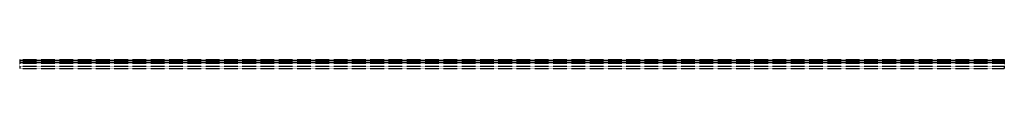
# Model space of a CAD drawing. Header units: millimetres. Extents: x 0 to 5800, y -50 to 3.
import ezdxf

# ---------------------------------------------------------------- set-up
doc = ezdxf.new("R2010")
doc.units = ezdxf.units.MM
doc.header["$LTSCALE"] = 10
doc.linetypes.add('ALLCAD_Strich', pattern=[0.2, 0.15, -0.05])
doc.layers.add('BESCH_KONT_sich_schn_ansi_2d', color=40, linetype='Continuous')

msp = doc.modelspace()

# ---------------------------------------------------------------- linework, layer by layer
at = {"layer": 'BESCH_KONT_sich_schn_ansi_2d', "linetype": 'ALLCAD_Strich', "extrusion": (0, 1, -2.22045e-16)}
for p, q in [((0, 3, 1.5), (5800, 3, 1.5)), ((0, 3, 1.5), (0, 0, 1.5)), ((0, 0, 1.5), (0, -2.5, 1.5)), ((0, 0, 1.5), (5800, 0, 1.5)), ((5800, 3, 1.5), (5800, 0, 1.5)), ((5800, 0, 1.5), (5800, -2.5, 1.5)), ((0, -1.5, 1.5), (5800, -1.5, 1.5)), ((0, -2.5, 1.5), (0, -17.5, 1.5)), ((0, -2.5, 1.5), (5800, -2.5, 1.5)), ((0, -4, 1.5), (5800, -4, 1.5)), ((0, -4.6, 1.5), (5800, -4.6, 1.5)), ((0, -11.5, 1.5), (5800, -11.5, 1.5)), ((0, -12, 1.5), (5800, -12, 1.5)), ((0, -12.3, 1.5), (0, -12.3, 1.5)), ((0, -12.2, 1.5), (0, -12.2, 1.5)), ((0, -12.3, 1.5), (0, -12.3, 1.5)), ((0, -12.3, 1.5), (0, -12.3, 1.5)), ((0, -12.2, 1.5), (0, -12.2, 1.5)), ((0, -12.3, 1.5), (0, -12.2, 1.5)), ((0, -12.3, 1.5), (0, -12.2, 1.5)), ((0, -12.3, 1.5), (0, -12.3, 1.5)), ((0, -12.3, 1.5), (0, -12.2, 1.5)), ((0, -12.3, 1.5), (0, -12.2, 1.5)), ((0, -12.3, 1.5), (0, -12.3, 1.5)), ((0, -12.3, 1.5), (0, -12.3, 1.5)), ((0, -12.3, 1.5), (0, -12.2, 1.5)), ((0, -12.3, 1.5), (0, -12.3, 1.5)), ((0, -12.3, 1.5), (0, -12.2, 1.5)), ((0, -12.3, 1.5), (0, -12.3, 1.5)), ((0, -12.2, 1.5), (0, -12.2, 1.5)), ((0, -12.2, 1.5), (0, -12.2, 1.5)), ((0, -12.2, 1.5), (0, -12.2, 1.5)), ((0, -12.2, 1.5), (0, -12.2, 1.5)), ((0, -12.2, 1.5), (0, -12.2, 1.5)), ((0, -12.2, 1.5), (0, -12.2, 1.5)), ((0, -12.2, 1.5), (0, -12.2, 1.5)), ((0, -12.2, 1.5), (0, -12.2, 1.5)), ((0, -12.2, 1.5), (0, -12.2, 1.5)), ((0, -12.2, 1.5), (0, -12.2, 1.5)), ((0, -12.2, 1.5), (0, -12.2, 1.5)), ((0, -12.2, 1.5), (0, -12.2, 1.5)), ((0, -12.2, 1.5), (0, -12.2, 1.5)), ((0, -12.2, 1.5), (0, -12.2, 1.5)), ((0, -12.2, 1.5), (0, -12.2, 1.5)), ((0, -12.2, 1.5), (0, -12.2, 1.5)), ((0, -12.2, 1.5), (0, -12.2, 1.5)), ((0, -12.2, 1.5), (0, -12.2, 1.5)), ((0, -12.3, 1.5), (0, -12.2, 1.5)), ((0, -12.3, 1.5), (0, -12.2, 1.5)), ((0, -12.2, 1.5), (0, -12.2, 1.5)), ((0, -12.3, 1.5), (0, -12.3, 1.5)), ((0, -12.3, 1.5), (0, -12.3, 1.5)), ((0, -12.3, 1.5), (0, -12.3, 1.5)), ((0, -12.3, 1.5), (0, -12.3, 1.5)), ((0, -12.3, 1.5), (0, -12.3, 1.5)), ((0, -12.3, 1.5), (0, -12.3, 1.5)), ((0, -12.3, 1.5), (0, -12.3, 1.5)), ((0, -12.3, 1.5), (0, -12.3, 1.5)), ((0, -12.3, 1.5), (0, -12.3, 1.5)), ((0, -12.3, 1.5), (0, -12.3, 1.5)), ((0, -12.3, 1.5), (0, -12.3, 1.5)), ((0, -12.3, 1.5), (0, -12.3, 1.5)), ((0, -12.3, 1.5), (0, -12.3, 1.5)), ((0, -12.3, 1.5), (0, -12.3, 1.5)), ((0, -12.3, 1.5), (0, -12.3, 1.5)), ((0, -12.3, 1.5), (0, -12.3, 1.5)), ((0, -12.3, 1.5), (0, -12.3, 1.5)), ((0, -12.3, 1.5), (0, -12.3, 1.5)), ((0, -12.3, 1.5), (0, -12.3, 1.5)), ((0, -12.3, 1.5), (0, -12.3, 1.5)), ((0, -12.3, 1.5), (0, -12.3, 1.5)), ((0, -12.3, 1.5), (0, -12.3, 1.5)), ((0, -12.3, 1.5), (0, -12.3, 1.5)), ((0, -12.3, 1.5), (0, -12.3, 1.5)), ((0, -12.3, 1.5), (0, -12.3, 1.5)), ((0, -12.3, 1.5), (0, -12.3, 1.5)), ((0, -12.3, 1.5), (0, -12.3, 1.5)), ((0, -12.3, 1.5), (0, -12.3, 1.5)), ((0, -12.3, 1.5), (0, -12.3, 1.5)), ((0, -12.3, 1.5), (0, -12.3, 1.5)), ((0, -12.3, 1.5), (0, -12.3, 1.5)), ((0, -13, 1.5), (5800, -13, 1.5)), ((0, -14.5, 1.5), (5800, -14.5, 1.5)), ((0, -17.5, 1.5), (0, -36, 1.5)), ((0, -17.5, 1.5), (5800, -17.5, 1.5)), ((0, -18, 1.5), (5800, -18, 1.5)), ((0, -19.5, 1.5), (5800, -19.5, 1.5)), ((0, -36, 1.5), (0, -50, 1.5)), ((0, -36, 1.5), (5800, -36, 1.5)), ((0, -50, 1.5), (5800, -50, 1.5)), ((5800, -2.5, 1.5), (5800, -17.5, 1.5)), ((5800, -17.5, 1.5), (5800, -36, 1.5)), ((5800, -36, 1.5), (5800, -50, 1.5))]:
    msp.add_line(p, q, dxfattribs=at)
at = {"layer": 'BESCH_KONT_sich_schn_ansi_2d', "linetype": 'ALLCAD_Strich'}
for centre, major_axis, start_param, end_param in [((0, -12.3, 1.5), (0.00093, 0), 0, 1.570796), ((0, -12.3, 1.5), (-0.00093, 0), -1.570796, 0), ((0, -12.3, 1.5), (0.00217, 0), 0, 1.570796), ((0, -12.3, 1.5), (-0.00217, 0), -1.570796, 0), ((0, -12.2, 1.5), (-0.00271, 0), 0, 1.570796), ((0, -12.2, 1.5), (0.00271, 0), -1.570796, 0), ((0, -12.2, 1.5), (0.00271, 0), 0, 1.570796), ((0, -12.2, 1.5), (-0.00271, 0), -1.570796, 0), ((0, -12.2, 1.5), (0.00116, 0), 0, 1.570796), ((0, -12.2, 1.5), (-0.00116, 0), -1.570796, 0), ((0, -12.2, 1.5), (0.00271, 0), -1.570796, 0), ((0, -12.2, 1.5), (-0.00271, 0), 0, 1.570796), ((0, -12.3, 1.5), (-0.00271, 0), 0, 1.570796), ((0, -12.3, 1.5), (0.00271, 0), -1.570796, 0), ((0, -12.3, 1.5), (0.00271, 0), 0, 1.570796), ((0, -12.3, 1.5), (-0.00271, 0), -1.570796, 0), ((0, -12.3, 1.5), (0.00116, 0), 0, 1.570796), ((0, -12.3, 1.5), (-0.00116, 0), -1.570796, 0), ((0, -12.3, 1.5), (0.00271, 0), -1.570796, 0), ((0, -12.3, 1.5), (-0.00271, 0), 0, 1.570796)]:
    msp.add_ellipse(centre, major_axis=major_axis, ratio=0.83205, start_param=start_param, end_param=end_param, dxfattribs=at)
at = {"layer": 'BESCH_KONT_sich_schn_ansi_2d', "linetype": 'ALLCAD_Strich', "extrusion": (0, -2.22045e-16, -1)}
for centre, major_axis, start_param, end_param in [((0, -12.2, 1.5), (-0.00217, 0), 0, 1.570796), ((0, -12.2, 1.5), (0.00217, 0), -1.570796, 0), ((0, -12.3, 1.5), (0.00093, 0), -1.570796, 0), ((0, -12.2, 1.5), (0.00116, 0), -1.570796, 0), ((0, -12.2, 1.5), (-0.00116, 0), 0, 1.570796), ((0, -12.2, 1.5), (-0.00271, 0), 0, 1.570796), ((0, -12.2, 1.5), (0.00271, 0), -1.570796, 0), ((0, -12.2, 1.5), (-0.00116, 0), -1.570796, 0), ((0, -12.2, 1.5), (0.00116, 0), 0, 1.570796), ((0, -12.2, 1.5), (0.00116, 0), 0, 1.570796), ((0, -12.2, 1.5), (-0.00116, 0), -1.570796, 0), ((0, -12.3, 1.5), (0.00116, 0), -1.570796, 0), ((0, -12.3, 1.5), (-0.00116, 0), 0, 1.570796), ((0, -12.3, 1.5), (-0.00271, 0), 0, 1.570796), ((0, -12.3, 1.5), (0.00271, 0), -1.570796, 0), ((0, -12.3, 1.5), (-0.00116, 0), -1.570796, 0), ((0, -12.3, 1.5), (0.00116, 0), 0, 1.570796), ((0, -12.3, 1.5), (0.00116, 0), 0, 1.570796), ((0, -12.3, 1.5), (-0.00116, 0), -1.570796, 0)]:
    msp.add_ellipse(centre, major_axis=major_axis, ratio=0.83205, start_param=start_param, end_param=end_param, dxfattribs=at)
at = {"layer": 'BESCH_KONT_sich_schn_ansi_2d', "linetype": 'ALLCAD_Strich', "extrusion": (2.29589e-41, -2.22045e-16, -1)}
msp.add_ellipse((0, -12.3, 1.5), major_axis=(-0.00093, 0), ratio=0.83205, start_param=0, end_param=1.570796, dxfattribs=at)

doc.saveas('drawing.dxf')
